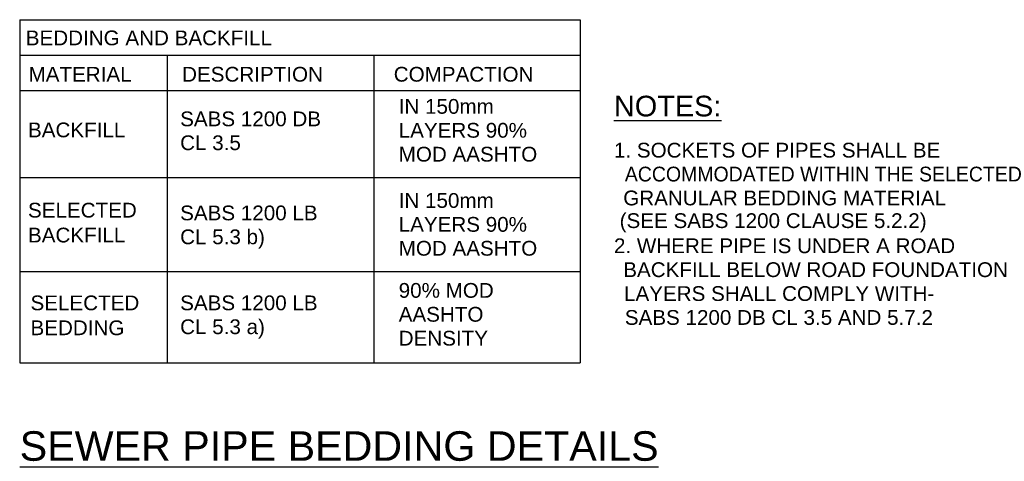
# Model space of a CAD drawing. Header units: millimetres. Extents: x 42141 to 43090, y 58789 to 59198.
# Tile 14 of 15: x 42348 to 42515, y 59082 to 59157. Entities that reach past the tile are written whole.
import ezdxf

# ---------------------------------------------------------------- set-up
doc = ezdxf.new("R2010")
doc.units = ezdxf.units.MM
doc.header["$MEASUREMENT"] = 0
for name, color, linetype in [('TABLE', 1, 'Continuous'), ('Text', 2, 'Continuous'), ('TEXT 5.0', 4, 'Continuous')]:
    doc.layers.add(name, color=color, linetype=linetype)
doc.styles.add('Style-Arial', font='arial.ttf')

msp = doc.modelspace()

# ---------------------------------------------------------------- linework, layer by layer
at = {"layer": 'TABLE'}
for p, q in [((42348.2257, 59156.6577), (42443.2257, 59156.6577)), ((42348.2257, 59156.6577), (42348.2257, 59098.5487)), ((42443.2257, 59156.6577), (42443.2257, 59098.5487)), ((42348.2257, 59150.6577), (42443.2257, 59150.6577)), ((42373.2257, 59150.6577), (42373.2257, 59098.5487)), ((42408.2257, 59150.6577), (42408.2257, 59098.5487)), ((42348.2257, 59144.6577), (42443.2257, 59144.6577)), ((42348.2257, 59129.9463), (42443.2257, 59129.9463)), ((42348.2257, 59114.0132), (42443.2257, 59114.0132)), ((42348.2257, 59098.5487), (42443.2257, 59098.5487))]:
    msp.add_line(p, q, dxfattribs=at)

# ---------------------------------------------------------------- texts
at = {"layer": 'Text', "style": 'Style-Arial'}
for s, height, p in [('BEDDING AND BACKFILL', 2.5, (42349.2601, 59152.3252)), ('MATERIAL', 2.5, (42349.729, 59146.1688)), ('DESCRIPTION', 2.5, (42375.7506, 59146.1688)), ('COMPACTION', 2.5, (42411.6182, 59146.1688)), ('IN 150mm ', 2.5, (42412.4592, 59140.7246)), ('%%UNOTES:', 3.5, (42448.9374, 59140.2798)), ('SABS 1200 DB', 2.5, (42375.4194, 59138.6158)), ('BACKFILL', 2.5, (42349.6323, 59136.7413)), ('LAYERS 90%', 2.5, (42412.4592, 59136.6769)), ('CL 3.5', 2.5, (42375.4194, 59134.5682)), ('MOD AASHTO', 2.5, (42412.4592, 59132.6293)), ('1. SOCKETS OF PIPES SHALL BE', 2.5, (42448.9374, 59133.3113)), ('   ACCOMMODATED WITHIN THE SELECTED', 2.5, (42447.8692, 59129.2637)), ('   GRANULAR BEDDING MATERIAL', 2.5, (42447.6021, 59125.2161)), ('IN 150mm ', 2.5, (42412.4592, 59124.7915)), ('SELECTED', 2.5, (42349.6323, 59123.1513)), ('SABS 1200 LB', 2.5, (42375.4194, 59122.6827)), ('LAYERS 90%', 2.5, (42412.4592, 59120.7438)), ('(SEE SABS 1200 CLAUSE 5.2.2)', 2.5, (42449.9084, 59121.3761)), ('BACKFILL', 2.5, (42349.6323, 59118.9337)), ('CL 5.3 b)', 2.5, (42375.4194, 59118.635)), ('2. WHERE PIPE IS UNDER A ROAD', 2.5, (42448.9374, 59117.1208)), ('MOD AASHTO', 2.5, (42412.4592, 59116.6962)), ('   BACKFILL BELOW ROAD FOUNDATION', 2.5, (42447.6021, 59113.0732)), ('90% MOD', 2.5, (42412.4592, 59109.5613)), ('   LAYERS SHALL COMPLY WITH-', 2.5, (42447.7356, 59109.0256)), ('SELECTED', 2.5, (42350.0601, 59107.4464)), ('SABS 1200 LB', 2.5, (42375.4194, 59107.4525)), ('AASHTO', 2.5, (42412.4592, 59105.5137)), ('CL 5.3 a)', 2.5, (42375.4194, 59103.4049)), ('   SABS 1200 DB CL 3.5 AND 5.7.2', 2.5, (42447.8692, 59104.978)), ('BEDDING', 2.5, (42350.0601, 59103.2288)), ('DENSITY', 2.5, (42412.4592, 59101.466))]:
    msp.add_text(s, height=height, dxfattribs=at).set_placement(p)
at = {"layer": 'TEXT 5.0', "color": 7, "style": 'Style-Arial'}
msp.add_text('%%USEWER PIPE BEDDING DETAILS', height=5, dxfattribs=at).set_placement((42348.2257, 59081.9571))

doc.saveas('drawing.dxf')
